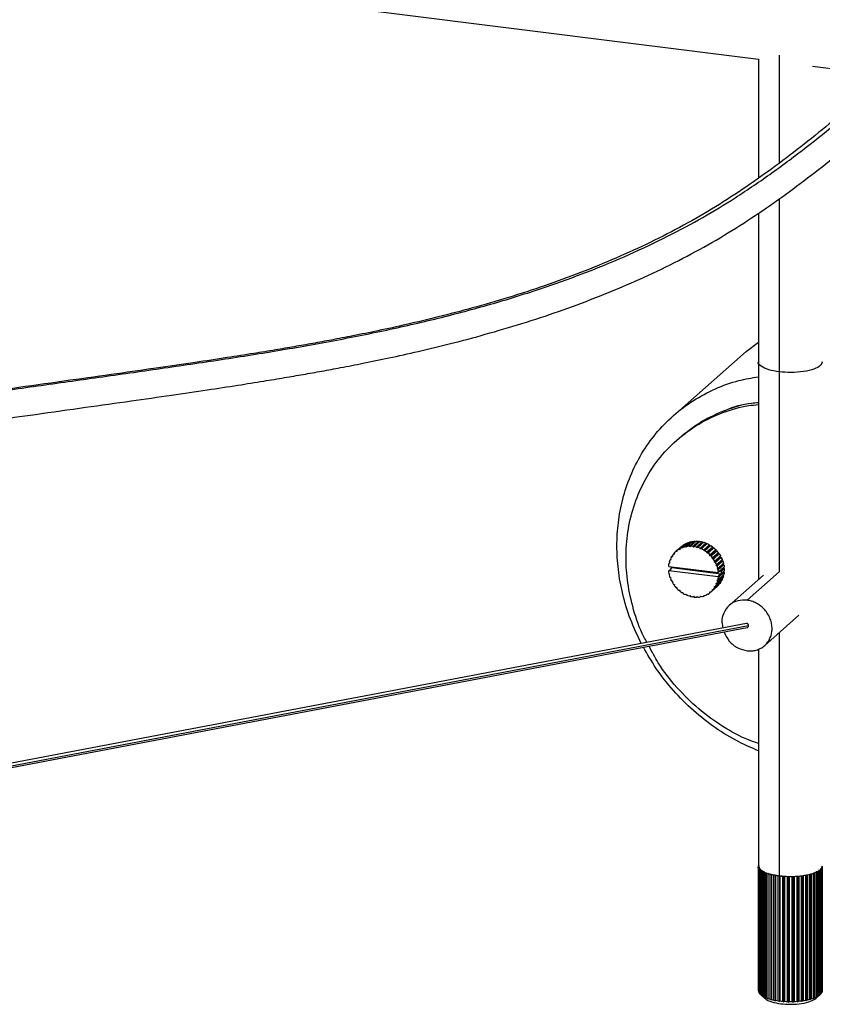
# Paper-space layout '_Dimétrica' of a CAD drawing. Header units: millimetres. Extents: x -1230 to -72, y -354 to 386.
# Tile 9 of 12: x -403 to -208, y -196 to 43. Entities that reach past the tile are written whole.
import ezdxf

# ---------------------------------------------------------------- set-up
doc = ezdxf.new("R2010")
doc.units = ezdxf.units.MM

psp = doc.layouts.new('_Dimétrica')

# ---------------------------------------------------------------- linework, layer by layer
at = {"color": 7, "linetype": 'Continuous', "lineweight": 25}
for p, q in [((-430.71, 59.77), (-223.8, 33.71)), ((-223.83, 33.71), (-223.83, 4.88)), ((-218.82, 34.71), (-218.82, 8.48)), ((-210.74, 32.06), (-195.38, 30.13)), ((-218.82, -0.14), (-218.82, -90.69)), ((-223.83, -3.64), (-223.83, -92.57)), ((-226.79, -37.18), (-223.83, -34.95)), ((-226.79, -37.18), (-244.47, -52.77)), ((-242.93, -58.08), (-243.63, -58.7)), ((-240.98, -83.59), (-242.4, -84.84)), ((-242.09, -84.73), (-240.67, -83.48)), ((-240.15, -83.34), (-241.56, -84.58)), ((-241.23, -84.52), (-239.82, -83.28)), ((-240.98, -83.59), (-240.86, -83.65)), ((-239.27, -83.22), (-240.68, -84.46)), ((-240.34, -84.46), (-238.93, -83.21)), ((-240.15, -83.34), (-240, -83.43)), ((-238.36, -83.24), (-239.78, -84.48)), ((-239.6, -84.68), (-238.02, -83.28)), ((-239.27, -83.22), (-239.1, -83.36)), ((-237.45, -83.39), (-238.87, -84.64)), ((-237.31, -83.61), (-238.72, -84.86)), ((-238.53, -84.74), (-237.12, -83.49)), ((-238.36, -83.24), (-238.19, -83.43)), ((-237.45, -83.39), (-237.31, -83.61)), ((-237.31, -83.61), (-237.12, -83.49)), ((-243.9, -85.75), (-243.98, -85.83)), ((-242.45, -84.48), (-243.86, -85.72)), ((-243.62, -85.76), (-243.86, -85.72)), ((-243.61, -85.52), (-243.62, -85.76)), ((-243.61, -85.52), (-242.2, -84.27)), ((-241.76, -83.97), (-243.17, -85.22)), ((-242.93, -85.29), (-243.17, -85.22)), ((-242.89, -85.06), (-242.93, -85.29)), ((-242.89, -85.06), (-241.47, -83.81)), ((-242.57, -84.58), (-242.45, -84.48)), ((-242.45, -84.48), (-242.43, -84.48)), ((-242.17, -84.95), (-242.4, -84.84)), ((-242.09, -84.73), (-242.17, -84.95)), ((-241.76, -83.97), (-241.68, -84)), ((-241.35, -84.72), (-241.56, -84.58)), ((-241.23, -84.52), (-241.35, -84.72)), ((-240.49, -84.63), (-240.68, -84.46)), ((-240.34, -84.46), (-240.49, -84.63)), ((-239.6, -84.68), (-239.78, -84.48)), ((-238.72, -84.86), (-238.87, -84.64)), ((-238.53, -84.74), (-238.72, -84.86)), ((-236.56, -83.69), (-237.98, -84.93)), ((-237.86, -85.16), (-237.98, -84.93)), ((-236.45, -83.92), (-237.86, -85.16)), ((-237.65, -85.08), (-237.86, -85.16)), ((-237.65, -85.08), (-236.24, -83.83)), ((-235.71, -84.1), (-237.12, -85.35)), ((-237.04, -85.59), (-237.12, -85.35)), ((-235.63, -84.34), (-237.04, -85.59)), ((-236.81, -85.54), (-237.04, -85.59)), ((-236.81, -85.54), (-235.4, -84.29)), ((-236.56, -83.69), (-236.45, -83.92)), ((-236.45, -83.92), (-236.24, -83.83)), ((-234.91, -84.64), (-236.32, -85.89)), ((-236.28, -86.13), (-236.32, -85.89)), ((-234.86, -84.89), (-236.28, -86.13)), ((-236.04, -86.12), (-234.63, -84.87)), ((-235.71, -84.1), (-235.63, -84.34)), ((-235.63, -84.34), (-235.4, -84.29)), ((-234.18, -85.28), (-235.6, -86.53)), ((-234.17, -85.53), (-235.59, -86.77)), ((-235.35, -86.8), (-233.93, -85.55)), ((-234.91, -84.64), (-234.86, -84.89)), ((-234.86, -84.89), (-234.63, -84.87)), ((-234.18, -85.28), (-234.17, -85.53)), ((-234.17, -85.53), (-233.93, -85.55)), ((-245.49, -88.36), (-245.36, -88.58)), ((-245.14, -87.67), (-245.33, -87.83)), ((-245.1, -87.76), (-245.33, -87.83)), ((-245.2, -87.53), (-245.1, -87.76)), ((-244.76, -86.87), (-244.95, -87.04)), ((-244.72, -87.01), (-244.95, -87.04)), ((-244.78, -86.77), (-244.72, -87.01)), ((-244.24, -86.14), (-244.46, -86.34)), ((-244.22, -86.34), (-244.46, -86.34)), ((-244.25, -86.09), (-244.22, -86.34)), ((-236.04, -86.12), (-236.28, -86.13)), ((-235.59, -86.77), (-235.6, -86.53)), ((-235.35, -86.8), (-235.59, -86.77)), ((-233.57, -86.25), (-234.99, -87.5)), ((-234.99, -87.5), (-234.96, -87.26)), ((-234.75, -87.56), (-234.99, -87.5)), ((-233.55, -86.02), (-234.96, -87.26)), ((-234.75, -87.56), (-233.33, -86.31)), ((-233.08, -87.05), (-234.49, -88.3)), ((-234.49, -88.3), (-234.43, -88.07)), ((-234.26, -88.39), (-234.49, -88.3)), ((-233.01, -86.82), (-234.43, -88.07)), ((-234.26, -88.39), (-232.84, -87.15)), ((-232.69, -87.9), (-234.11, -89.15)), ((-232.6, -87.69), (-234.01, -88.94)), ((-233.88, -89.28), (-232.47, -88.03)), ((-233.55, -86.02), (-233.57, -86.25)), ((-233.57, -86.25), (-233.33, -86.31)), ((-233.01, -86.82), (-233.08, -87.05)), ((-233.08, -87.05), (-232.84, -87.15)), ((-232.6, -87.69), (-232.69, -87.9)), ((-232.69, -87.9), (-232.47, -88.03)), ((-245.65, -89.24), (-245.57, -89.35)), ((-245.57, -90.41), (-245.65, -90.5)), ((-245.39, -88.53), (-245.57, -88.69)), ((-245.36, -88.58), (-245.57, -88.69)), ((-245.57, -89.35), (-233.64, -90.86)), ((-245.57, -90.41), (-245.11, -89.99)), ((-233.64, -91.91), (-245.57, -90.41)), ((-245.11, -89.99), (-244.87, -89.63)), ((-244.98, -89.43), (-244.97, -89.53)), ((-244.87, -89.63), (-244.97, -89.53)), ((-244.87, -89.63), (-232.93, -91.14)), ((-234.11, -89.15), (-234.01, -88.94)), ((-233.88, -89.28), (-234.11, -89.15)), ((-232.43, -88.79), (-233.85, -90.03)), ((-233.85, -90.03), (-233.72, -89.84)), ((-233.64, -90.19), (-233.85, -90.03)), ((-232.3, -88.6), (-233.72, -89.84)), ((-233.64, -90.19), (-232.23, -88.94)), ((-233.64, -90.86), (-233.33, -90.59)), ((-233.64, -90.86), (-233.56, -90.76)), ((-232.14, -89.52), (-233.56, -90.76)), ((-233.56, -92.02), (-232.14, -90.78)), ((-232.3, -89.68), (-233.33, -90.59)), ((-233.33, -90.59), (-232.93, -90.38)), ((-232.93, -90.38), (-232.82, -90.49)), ((-232.82, -90.49), (-232.12, -89.86)), ((-232.12, -90.44), (-232.82, -91.06)), ((-232.3, -88.6), (-232.43, -88.79)), ((-232.43, -88.79), (-232.23, -88.94)), ((-232.14, -89.52), (-232.3, -89.68)), ((-232.3, -89.68), (-232.12, -89.86)), ((-232.29, -90.59), (-232.14, -90.78)), ((-218.82, -90.69), (-226.6, -97.55)), ((-245.57, -91.08), (-245.36, -91.23)), ((-245.36, -91.23), (-245.49, -91.42)), ((-245.33, -91.99), (-245.1, -92.11)), ((-245.1, -92.11), (-245.2, -92.33)), ((-244.95, -92.87), (-244.72, -92.96)), ((-244.72, -92.96), (-244.78, -93.19)), ((-232.84, -92.97), (-234.26, -94.22)), ((-234.01, -93.74), (-232.6, -92.49)), ((-232.47, -92.18), (-233.88, -93.43)), ((-233.85, -92.68), (-233.64, -92.58)), ((-233.72, -92.91), (-233.85, -92.68)), ((-233.72, -92.91), (-232.3, -91.66)), ((-232.23, -91.33), (-233.64, -92.58)), ((-233.33, -91.48), (-233.64, -91.91)), ((-233.56, -92.02), (-233.64, -91.91)), ((-232.93, -91.14), (-233.33, -91.48)), ((-233.04, -93.15), (-233.01, -93.25)), ((-232.82, -91.06), (-232.93, -91.14)), ((-232.65, -92.35), (-232.6, -92.49)), ((-232.4, -91.49), (-232.3, -91.66)), ((-222.59, -91.47), (-230.9, -98.8)), ((-244.46, -93.7), (-244.22, -93.76)), ((-244.22, -93.76), (-244.25, -94)), ((-243.86, -94.47), (-243.62, -94.49)), ((-243.62, -94.49), (-243.61, -94.74)), ((-243.17, -95.15), (-242.93, -95.13)), ((-242.93, -95.13), (-242.89, -95.38)), ((-235.6, -95.75), (-235.59, -95.5)), ((-235.6, -95.75), (-235.36, -95.54)), ((-235.59, -95.5), (-235.35, -95.54)), ((-235.23, -95.44), (-233.81, -94.19)), ((-234.99, -94.93), (-234.75, -94.93)), ((-234.96, -95.17), (-234.99, -94.93)), ((-234.96, -95.17), (-233.55, -93.92)), ((-233.33, -93.68), (-234.75, -94.93)), ((-234.49, -94.25), (-234.26, -94.22)), ((-234.43, -94.5), (-234.49, -94.25)), ((-234.43, -94.5), (-233.01, -93.25)), ((-234.11, -93.5), (-233.88, -93.43)), ((-234.01, -93.74), (-234.11, -93.5)), ((-233.55, -93.87), (-233.55, -93.92)), ((-242.4, -95.72), (-242.17, -95.67)), ((-242.17, -95.67), (-242.09, -95.91)), ((-241.56, -96.19), (-241.35, -96.1)), ((-241.35, -96.1), (-241.23, -96.33)), ((-240.68, -96.53), (-240.49, -96.41)), ((-240.49, -96.41), (-240.34, -96.62)), ((-239.78, -96.74), (-239.6, -96.59)), ((-239.6, -96.59), (-239.43, -96.78)), ((-238.87, -96.81), (-238.72, -96.63)), ((-238.87, -96.81), (-238.7, -96.66)), ((-238.72, -96.63), (-238.53, -96.8)), ((-237.98, -96.74), (-237.86, -96.54)), ((-237.98, -96.74), (-237.8, -96.58)), ((-237.86, -96.54), (-237.65, -96.68)), ((-237.12, -96.54), (-237.04, -96.32)), ((-237.12, -96.54), (-236.94, -96.38)), ((-237.04, -96.32), (-236.81, -96.43)), ((-236.32, -96.2), (-236.28, -95.97)), ((-236.32, -96.2), (-236.12, -96.02)), ((-236.28, -95.97), (-236.04, -96.05)), ((-222.3, -108.55), (-213.99, -101.22)), ((-226.72, -103.19), (-691.91, -191.64)), ((-226.23, -103.79), (-691.91, -192.33)), ((-691.91, -192.65), (-226.55, -104.17)), ((-218.82, -105.48), (-218.82, -164.49)), ((-223.83, -109.37), (-223.83, -162.08)), ((-223.61, -162.11), (-223.83, -162.04)), ((-223.83, -162.04), (-223.83, -162.04)), ((-223.83, -192.31), (-223.83, -162.04)), ((-223.82, -162.18), (-223.61, -162.11)), ((-223.82, -162.18), (-223.82, -192.46)), ((-223.76, -162.42), (-223.76, -162.42)), ((-223.76, -192.7), (-223.76, -162.42)), ((-223.51, -162.48), (-223.6, -162.46)), ((-208.55, -162.45), (-208.44, -162.5)), ((-208.38, -162.36), (-208.38, -192.63)), ((-208.37, -162.11), (-208.33, -162.12)), ((-208.33, -192.39), (-208.33, -162.12)), ((-223.69, -162.57), (-223.51, -162.48)), ((-223.69, -162.57), (-223.69, -192.84)), ((-223.52, -162.8), (-223.52, -162.8)), ((-223.52, -193.07), (-223.52, -162.8)), ((-223.39, -162.94), (-223.25, -162.85)), ((-223.39, -162.94), (-223.39, -193.21)), ((-223.25, -162.85), (-223.35, -162.83)), ((-223.11, -163.16), (-223.11, -163.16)), ((-223.11, -193.43), (-223.11, -163.16)), ((-222.82, -163.2), (-223.09, -163.17)), ((-222.92, -163.29), (-222.82, -163.2)), ((-222.92, -163.29), (-222.92, -193.56)), ((-222.55, -163.5), (-222.55, -163.5)), ((-222.55, -193.77), (-222.55, -163.5)), ((-222.25, -163.52), (-222.33, -163.51)), ((-222.3, -163.62), (-222.25, -163.52)), ((-222.3, -163.62), (-222.3, -193.89)), ((-221.84, -163.81), (-221.84, -163.81)), ((-221.84, -194.08), (-221.84, -163.81)), ((-221.54, -163.91), (-221.53, -163.81)), ((-221.54, -163.91), (-221.54, -194.18)), ((-221, -164.07), (-221.01, -164.07)), ((-221.01, -194.34), (-221.01, -164.07)), ((-220.66, -164.16), (-220.7, -164.06)), ((-220.7, -164.06), (-220.7, -194.54)), ((-220.66, -164.16), (-220.66, -194.43)), ((-219.76, -164.27), (-220.06, -164.3)), ((-220.06, -194.57), (-220.06, -164.3)), ((-219.68, -164.37), (-219.76, -164.27)), ((-219.76, -164.27), (-219.76, -194.75)), ((-219.68, -164.37), (-219.68, -194.64)), ((-219.02, -164.47), (-219.02, -164.47)), ((-219.02, -194.74), (-219.02, -164.47)), ((-218.74, -164.43), (-218.74, -194.91)), ((-218.62, -164.52), (-218.62, -164.52)), ((-218.62, -164.52), (-218.62, -194.79)), ((-217.92, -164.59), (-217.92, -164.59)), ((-217.92, -194.86), (-217.92, -164.59)), ((-217.66, -164.53), (-217.66, -195.01)), ((-217.5, -164.62), (-217.5, -164.62)), ((-217.5, -164.62), (-217.5, -194.89)), ((-216.78, -164.65), (-216.78, -164.65)), ((-216.78, -194.92), (-216.78, -164.65)), ((-216.55, -164.58), (-216.55, -195.06)), ((-216.34, -164.66), (-216.35, -164.66)), ((-216.34, -164.66), (-216.34, -194.93)), ((-215.62, -164.66), (-215.62, -164.66)), ((-215.62, -194.93), (-215.62, -164.66)), ((-215.42, -164.58), (-215.42, -195.06)), ((-215.19, -164.65), (-215.19, -164.64)), ((-215.19, -164.65), (-215.19, -194.92)), ((-214.47, -164.61), (-214.47, -164.61)), ((-214.47, -194.88), (-214.47, -164.61)), ((-214.31, -164.52), (-214.31, -195)), ((-214.05, -164.57), (-214.05, -164.57)), ((-214.05, -164.57), (-214.05, -194.84)), ((-213.36, -164.5), (-213.36, -164.5)), ((-213.36, -194.77), (-213.36, -164.5)), ((-213.24, -164.4), (-213.24, -194.88)), ((-212.96, -164.44), (-212.96, -164.44)), ((-212.96, -164.44), (-212.96, -194.71)), ((-212.23, -164.24), (-212.31, -164.34)), ((-212.31, -194.61), (-212.31, -164.34)), ((-212.12, -164.25), (-212.23, -164.24)), ((-212.23, -164.24), (-212.23, -194.72)), ((-211.94, -164.26), (-211.94, -164.26)), ((-211.94, -164.26), (-211.94, -194.53)), ((-211.31, -164.02), (-211.34, -164.12)), ((-211.34, -194.39), (-211.34, -164.12)), ((-211.21, -164.02), (-211.31, -164.02)), ((-211.31, -164.02), (-211.31, -194.5)), ((-211.01, -164.03), (-211.01, -164.03)), ((-211.01, -164.03), (-211.01, -194.3)), ((-210.24, -163.76), (-210.5, -163.76)), ((-210.5, -163.76), (-210.48, -163.87)), ((-210.48, -194.14), (-210.48, -163.87)), ((-210.19, -163.76), (-210.19, -194.03)), ((-209.69, -163.46), (-209.81, -163.47)), ((-209.81, -163.47), (-209.75, -163.57)), ((-209.75, -193.84), (-209.75, -163.57)), ((-209.5, -163.45), (-209.51, -163.45)), ((-209.5, -163.45), (-209.5, -193.72)), ((-208.97, -163.1), (-209.26, -163.14)), ((-209.26, -163.14), (-209.15, -163.24)), ((-209.15, -193.51), (-209.15, -163.24)), ((-208.97, -163.1), (-208.97, -193.37)), ((-208.71, -162.76), (-208.86, -162.79)), ((-208.86, -162.79), (-208.71, -162.88)), ((-208.83, -193.26), (-208.83, -162.99)), ((-208.71, -193.15), (-208.71, -162.88)), ((-208.59, -162.74), (-208.59, -193.01)), ((-208.44, -192.77), (-208.44, -162.5)), ((-223.76, -192.7), (-223.69, -192.77)), ((-223.52, -193.07), (-223.39, -193.19)), ((-223.33, -193.26), (-222.29, -194.18)), ((-208.83, -193.26), (-209.87, -194.18)), ((-208.44, -192.7), (-208.38, -192.63))]:
    psp.add_line(p, q, dxfattribs=at)
for points, knots in [([(-691.91, -127.26), (-691.66, -127.06), (-688.75, -124.75), (-682.46, -120.43), (-672.95, -114.33), (-662.32, -108.32), (-650.52, -102.41), (-637.41, -96.69), (-623.25, -91.25), (-608.11, -86.11), (-592.09, -81.28), (-574.79, -76.61), (-556.23, -72.13), (-536.46, -67.85), (-516.15, -63.87), (-495.4, -60.15), (-474.3, -56.66), (-452.94, -53.34), (-433.64, -50.5), (-416.5, -48.04), (-401.59, -45.94), (-386.66, -43.84), (-371.74, -41.74), (-356.89, -39.59), (-342.21, -37.3), (-327.85, -34.8), (-313.93, -32.04), (-300.6, -28.97), (-287.98, -25.57), (-276.17, -21.87), (-265.2, -17.9), (-255.07, -13.68), (-245.73, -9.27), (-237.18, -4.68), (-228.75, 0.47), (-220.44, 6.15), (-212.17, 12.36), (-204.34, 18.62), (-196.82, 24.93), (-191.99, 29.16), (-189.57, 31.27)], [0, 0, 0, 0, 0.002709, 0.031369, 0.060033, 0.088692, 0.118717, 0.148738, 0.178765, 0.208787, 0.238812, 0.268836, 0.301591, 0.334347, 0.367105, 0.399861, 0.432617, 0.465375, 0.498135, 0.520657, 0.543177, 0.565699, 0.588221, 0.610742, 0.633261, 0.655782, 0.678299, 0.700815, 0.723332, 0.74585, 0.768366, 0.790883, 0.813401, 0.83592, 0.85844, 0.886749, 0.915062, 0.943376, 0.971686, 1, 1, 1, 1]), ([(-191.89, 30.6), (-194.2, 28.58), (-198.73, 24.61), (-205.66, 18.78), (-212.58, 13.19), (-219.57, 7.85), (-226.7, 2.76), (-234.06, -2.04), (-241.76, -6.52), (-249.85, -10.68), (-258.21, -14.51), (-266.78, -18.02), (-275.49, -21.21), (-284.27, -24.07), (-292.92, -26.59), (-301.2, -28.76), (-308.88, -30.59), (-315.81, -32.11), (-321.91, -33.35), (-327.19, -34.37), (-331.94, -35.24), (-336.45, -36.04), (-341.23, -36.85), (-346.67, -37.74), (-353.17, -38.76), (-360.87, -39.92), (-369.78, -41.22), (-379.9, -42.66), (-391.21, -44.25), (-403.02, -45.91), (-414.72, -47.56), (-425.63, -49.11), (-435.78, -50.58), (-445.1, -51.95), (-453.56, -53.22), (-461.17, -54.38), (-467.93, -55.44), (-473.92, -56.39), (-479.17, -57.23), (-483.69, -57.97), (-487.5, -58.61), (-490.73, -59.15), (-493.88, -59.69), (-497.44, -60.3), (-501.78, -61.06), (-506.89, -61.97), (-512.77, -63.04), (-519.4, -64.27), (-526.75, -65.69), (-534.81, -67.3), (-546.07, -69.64), (-559.83, -72.7), (-574.8, -76.34), (-588.06, -79.85), (-599.76, -83.22), (-610.46, -86.55), (-619.76, -89.67), (-627.79, -92.57), (-634.77, -95.24), (-641.41, -97.95), (-647.93, -100.78), (-654.44, -103.79), (-661.32, -107.21), (-668.49, -111.07), (-675.9, -115.39), (-683.11, -119.98), (-688.51, -123.62), (-691.28, -125.75), (-691.91, -126.23)], [0, 0, 0, 0, 0.027531, 0.054127, 0.079792, 0.104517, 0.128298, 0.151127, 0.173013, 0.193972, 0.214015, 0.233136, 0.251337, 0.268624, 0.284948, 0.299809, 0.313063, 0.324713, 0.334754, 0.343187, 0.350394, 0.357521, 0.364665, 0.372944, 0.382998, 0.394832, 0.408448, 0.423852, 0.441041, 0.460009, 0.477696, 0.494396, 0.50988, 0.524149, 0.537201, 0.548835, 0.559294, 0.568579, 0.576688, 0.583773, 0.589736, 0.594583, 0.59898, 0.604566, 0.611418, 0.619536, 0.628899, 0.639523, 0.65141, 0.664559, 0.678937, 0.70713, 0.733906, 0.756613, 0.778188, 0.798632, 0.817939, 0.833433, 0.84811, 0.86238, 0.877241, 0.892744, 0.908886, 0.92872, 0.949434, 0.971031, 0.993505, 1, 1, 1, 1]), ([(-691.91, -134.95), (-691.86, -134.91), (-689.82, -133.25), (-685.4, -130.05), (-678.69, -125.43), (-671.63, -120.99), (-664.39, -116.79), (-656.96, -112.83), (-649.42, -109.14), (-641.82, -105.73), (-634.1, -102.51), (-625.99, -99.36), (-617.1, -96.15), (-607.22, -92.85), (-596.28, -89.48), (-584.28, -86.07), (-571.21, -82.65), (-559.25, -79.77), (-548.73, -77.4), (-540.12, -75.55), (-531.67, -73.8), (-523.75, -72.24), (-516.54, -70.86), (-510.07, -69.66), (-504.37, -68.63), (-499.44, -67.75), (-495.31, -67.03), (-491.9, -66.45), (-488.79, -65.92), (-485.49, -65.37), (-481.57, -64.72), (-476.94, -63.96), (-471.57, -63.1), (-465.69, -62.17), (-459.34, -61.19), (-452.57, -60.15), (-445.17, -59.04), (-437.14, -57.86), (-428.47, -56.6), (-419.18, -55.26), (-409.38, -53.87), (-398.62, -52.36), (-387.49, -50.79), (-376.46, -49.24), (-366.61, -47.84), (-357.96, -46.57), (-350.51, -45.44), (-344.26, -44.44), (-338.98, -43.57), (-334.28, -42.77), (-329.74, -41.96), (-324.91, -41.06), (-319.48, -40), (-313.19, -38.71), (-306.08, -37.13), (-298.23, -35.23), (-289.79, -32.98), (-281, -30.38), (-272.11, -27.44), (-263.27, -24.17), (-254.59, -20.57), (-246.11, -16.65), (-237.9, -12.39), (-230.08, -7.8), (-222.6, -2.91), (-215.35, 2.27), (-208.26, 7.69), (-201.23, 13.37), (-194.2, 19.27), (-189.6, 23.3), (-187.26, 25.35)], [0, 0, 0, 0, 0.000497, 0.022487, 0.044168, 0.065003, 0.085384, 0.104877, 0.123489, 0.14122, 0.158075, 0.174996, 0.193056, 0.212503, 0.233125, 0.254918, 0.277887, 0.302031, 0.316098, 0.330535, 0.344522, 0.357255, 0.368734, 0.378956, 0.387923, 0.395618, 0.402062, 0.407254, 0.411492, 0.416532, 0.422545, 0.429628, 0.437857, 0.447242, 0.456598, 0.466877, 0.478077, 0.490199, 0.503245, 0.517213, 0.532105, 0.547319, 0.565593, 0.582121, 0.596908, 0.609953, 0.621251, 0.630801, 0.638604, 0.645647, 0.652675, 0.659897, 0.668503, 0.678681, 0.690434, 0.703762, 0.718669, 0.734952, 0.752157, 0.770257, 0.789252, 0.80914, 0.829929, 0.851608, 0.874152, 0.897568, 0.921857, 0.947023, 0.973068, 1, 1, 1, 1]), ([(-218.82, -42.13), (-219.7, -41.98), (-221.53, -41.67), (-223.25, -40.81), (-224.01, -40.09), (-223.82, -39.73), (-223.81, -39.72)], [0, 0, 0, 0, 0.311943, 0.649587, 0.987232, 1, 1, 1, 1]), ([(-218.82, -42.13), (-219.7, -41.98), (-221.53, -41.67), (-223.25, -40.81), (-224.01, -40.09), (-223.82, -39.73), (-223.81, -39.72)], [0, 0, 0, 0, 0.311943, 0.649587, 0.987232, 1, 1, 1, 1]), ([(-208.35, -39.71), (-208.44, -40.03), (-208.62, -40.66), (-210.27, -41.52), (-212.79, -42.13), (-215.9, -42.38), (-217.87, -42.21), (-218.82, -42.13)], [0, 0, 0, 0, 0.187177, 0.382343, 0.593589, 0.804834, 1, 1, 1, 1]), ([(-208.35, -39.71), (-208.44, -40.03), (-208.62, -40.66), (-210.27, -41.52), (-212.79, -42.13), (-215.9, -42.38), (-217.87, -42.21), (-218.82, -42.13)], [0, 0, 0, 0, 0.1871774, 0.382343, 0.5935887, 0.8048344, 1, 1, 1, 1]), ([(-252.25, -108.05), (-253.18, -106.09), (-255.04, -102.2), (-256.85, -96.14), (-257.94, -90.17), (-258.28, -84.36), (-257.93, -78.63), (-256.86, -72.93), (-254.99, -67.32), (-252.3, -61.95), (-248.8, -57.01), (-244.57, -52.65), (-239.71, -48.99), (-234.37, -46.16), (-229.05, -44.21), (-225.44, -43.59), (-223.83, -43.32)], [0, 0, 0, 0, 0.072437, 0.144517, 0.214098, 0.280789, 0.347479, 0.417061, 0.489141, 0.563216, 0.638684, 0.714867, 0.791051, 0.866518, 0.940594, 1, 1, 1, 1]), ([(-250.89, -107.79), (-251.14, -107.33), (-252.57, -104.82), (-254.2, -99.94), (-255.67, -93.46), (-256.11, -87.13), (-255.66, -80.91), (-254.24, -74.77), (-251.78, -68.82), (-248.26, -63.32), (-243.77, -58.55), (-238.47, -54.67), (-232.57, -51.92), (-227.62, -50.4), (-224.64, -50.16), (-223.83, -50.09)], [0, 0, 0, 0, 0.0192925, 0.1063767, 0.1901675, 0.269935, 0.3497026, 0.4334934, 0.5205776, 0.6100046, 0.7006507, 0.7912969, 0.8807239, 0.9678081, 1, 1, 1, 1]), ([(-242.93, -58.08), (-241.21, -56.71), (-237.8, -54.01), (-231.85, -51.32), (-227.15, -49.83), (-224.4, -49.59), (-223.83, -49.54)], [0, 0, 0, 0, 0.312685, 0.621165, 0.921563, 1, 1, 1, 1]), ([(-232.34, -51.7), (-232.14, -51.6), (-230.04, -50.58), (-227.14, -49.84), (-224.4, -49.59), (-223.83, -49.54)], [0, 0, 0, 0, 0.077338, 0.808966, 1, 1, 1, 1]), ([(-233.55, -93.92), (-233.61, -94), (-233.7, -94.09), (-233.79, -94.17), (-233.81, -94.19)], [0, 0, 0, 0, 0.799486, 1, 1, 1, 1]), ([(-226.6, -97.55), (-227.36, -97.54), (-228.95, -97.51), (-231.03, -98.67), (-232.35, -100.57), (-232.84, -102.59), (-232.54, -103.82), (-232.43, -104.28)], [0, 0, 0, 0, 0.210204, 0.437728, 0.665251, 0.875456, 1, 1, 1, 1]), ([(-226.6, -109.8), (-226.24, -109.85), (-225.87, -109.86), (-225.12, -109.82), (-224.74, -109.76), (-223.99, -109.55), (-223.62, -109.41), (-222.92, -109.04), (-222.6, -108.81), (-222, -108.29), (-221.74, -107.99), (-221.28, -107.35), (-221.09, -107), (-220.8, -106.28), (-220.69, -105.91), (-220.55, -105.17), (-220.52, -104.8), (-220.52, -104.08), (-220.55, -103.7), (-220.69, -102.92), (-220.8, -102.53), (-221.09, -101.74), (-221.28, -101.34), (-221.74, -100.58), (-222, -100.22), (-222.6, -99.55), (-222.92, -99.24), (-223.62, -98.69), (-223.99, -98.46), (-224.74, -98.06), (-225.12, -97.91), (-225.87, -97.67), (-226.24, -97.59), (-226.6, -97.55)], [0, 0, 0, 0, 0.0625, 0.0625, 0.125, 0.125, 0.1875, 0.1875, 0.25, 0.25, 0.3125, 0.3125, 0.375, 0.375, 0.4375, 0.4375, 0.5, 0.5, 0.5625, 0.5625, 0.625, 0.625, 0.6875, 0.6875, 0.75, 0.75, 0.8125, 0.8125, 0.875, 0.875, 0.9375, 0.9375, 1, 1, 1, 1]), ([(-226.23, -103.79), (-226.23, -103.73), (-226.23, -103.6), (-226.3, -103.41), (-226.42, -103.26), (-226.54, -103.18), (-226.62, -103.19), (-226.65, -103.19)], [0, 0, 0, 0, 0.206881, 0.430807, 0.654733, 0.861613, 1, 1, 1, 1]), ([(-226.55, -104.16), (-226.53, -104.16), (-226.47, -104.17), (-226.36, -104.1), (-226.26, -103.97), (-226.24, -103.85), (-226.23, -103.79)], [0, 0, 0, 0, 0.094706, 0.404327, 0.713948, 1, 1, 1, 1]), ([(-232.23, -105.25), (-231.84, -106.02), (-231.05, -107.58), (-228.94, -109.24), (-227.36, -109.62), (-226.6, -109.8)], [0, 0, 0, 0, 0.338681, 0.682423, 1, 1, 1, 1]), ([(-223.83, -134.08), (-225.44, -133.4), (-229.05, -131.87), (-234.37, -128.58), (-239.72, -124.41), (-244.56, -119.52), (-248.66, -114.36), (-250.76, -110.66), (-251.72, -108.96)], [0, 0, 0, 0, 0.139221, 0.312818, 0.489678, 0.668216, 0.846755, 1, 1, 1, 1]), ([(-223.83, -132.3), (-224.64, -132.03), (-227.62, -131.03), (-232.57, -128.26), (-238.48, -124.03), (-243.74, -118.8), (-247.81, -113.65), (-249.66, -110.08), (-250.38, -108.7)], [0, 0, 0, 0, 0.07197, 0.266661, 0.46659, 0.669244, 0.871899, 1, 1, 1, 1]), ([(-218.82, -164.49), (-219.7, -164.35), (-221.53, -164.04), (-223.25, -163.17), (-224.01, -162.45), (-223.82, -162.09), (-223.81, -162.08)], [0, 0, 0, 0, 0.3119429, 0.6495875, 0.987232, 1, 1, 1, 1]), ([(-208.35, -162.08), (-208.44, -162.39), (-208.62, -163.02), (-210.27, -163.88), (-212.79, -164.49), (-215.9, -164.74), (-217.87, -164.58), (-218.82, -164.49)], [0, 0, 0, 0, 0.187177, 0.382343, 0.593589, 0.804834, 1, 1, 1, 1]), ([(-223.33, -193.26), (-223.3, -193.29), (-223.24, -193.35), (-223.16, -193.4), (-223.11, -193.43)], [0, 0, 0, 0, 0.429275, 1, 1, 1, 1]), ([(-208.71, -193.13), (-208.71, -193.13), (-208.67, -193.09), (-208.63, -193.05), (-208.59, -193.01)], [0, 0, 0, 0, 0.035785, 1, 1, 1, 1]), ([(-222.22, -194.17), (-222.2, -194.22), (-222, -194.56), (-220.66, -195.05), (-218.5, -195.52), (-215.9, -195.66), (-213.28, -195.47), (-211.04, -194.95), (-210.25, -194.43), (-209.87, -194.18)], [0, 0, 0, 0, 0.025329, 0.194201, 0.350219, 0.506237, 0.67511, 0.843982, 1, 1, 1, 1])]:
    psp.add_open_spline(points, degree=3, knots=knots, dxfattribs=at)
for points in [[(-241.47, -83.81), (-241.31, -83.73), (-241.15, -83.66), (-240.98, -83.59)], [(-240.67, -83.48), (-240.5, -83.42), (-240.32, -83.37), (-240.15, -83.34)], [(-239.82, -83.28), (-239.64, -83.25), (-239.45, -83.23), (-239.27, -83.22)], [(-238.93, -83.21), (-238.74, -83.21), (-238.55, -83.22), (-238.36, -83.24)], [(-238.02, -83.28), (-237.83, -83.31), (-237.64, -83.35), (-237.45, -83.39)], [(-237.12, -83.49), (-236.93, -83.55), (-236.74, -83.61), (-236.56, -83.69)], [(-243.86, -85.72), (-244, -85.84), (-244.13, -85.96), (-244.25, -86.09)], [(-243.17, -85.22), (-243.32, -85.31), (-243.47, -85.41), (-243.61, -85.52)], [(-242.4, -84.84), (-242.56, -84.9), (-242.73, -84.98), (-242.89, -85.06)], [(-242.2, -84.27), (-242.06, -84.16), (-241.91, -84.06), (-241.76, -83.97)], [(-241.56, -84.58), (-241.74, -84.62), (-241.92, -84.67), (-242.09, -84.73)], [(-240.68, -84.46), (-240.87, -84.48), (-241.05, -84.49), (-241.23, -84.52)], [(-239.78, -84.48), (-239.97, -84.47), (-240.15, -84.46), (-240.34, -84.46)], [(-238.87, -84.64), (-239.06, -84.6), (-239.24, -84.56), (-239.43, -84.53)], [(-237.98, -84.93), (-238.16, -84.86), (-238.34, -84.79), (-238.53, -84.74)], [(-237.12, -85.35), (-237.29, -85.25), (-237.47, -85.16), (-237.65, -85.08)], [(-236.32, -85.89), (-236.48, -85.76), (-236.65, -85.65), (-236.81, -85.54)], [(-236.24, -83.83), (-236.06, -83.91), (-235.88, -84), (-235.71, -84.1)], [(-235.4, -84.29), (-235.23, -84.4), (-235.07, -84.52), (-234.91, -84.64)], [(-234.63, -84.87), (-234.47, -85), (-234.32, -85.14), (-234.18, -85.28)], [(-233.93, -85.55), (-233.8, -85.7), (-233.67, -85.85), (-233.55, -86.02)], [(-245.33, -87.83), (-245.39, -88.01), (-245.44, -88.18), (-245.49, -88.36)], [(-244.95, -87.04), (-245.04, -87.2), (-245.13, -87.36), (-245.2, -87.53)], [(-244.46, -86.34), (-244.58, -86.47), (-244.68, -86.62), (-244.78, -86.77)], [(-235.6, -86.53), (-235.74, -86.39), (-235.89, -86.25), (-236.04, -86.12)], [(-234.96, -87.26), (-235.08, -87.1), (-235.21, -86.95), (-235.35, -86.8)], [(-234.43, -88.07), (-234.53, -87.9), (-234.63, -87.73), (-234.75, -87.56)], [(-234.01, -88.94), (-234.08, -88.75), (-234.17, -88.57), (-234.26, -88.39)], [(-233.33, -86.31), (-233.22, -86.48), (-233.11, -86.65), (-233.01, -86.82)], [(-232.84, -87.15), (-232.75, -87.32), (-232.67, -87.51), (-232.6, -87.69)], [(-232.47, -88.03), (-232.41, -88.22), (-232.35, -88.4), (-232.3, -88.6)], [(-245.57, -88.69), (-245.61, -88.87), (-245.63, -89.05), (-245.65, -89.24)], [(-245.65, -90.5), (-245.63, -90.69), (-245.61, -90.88), (-245.57, -91.08)], [(-233.72, -89.84), (-233.76, -89.65), (-233.82, -89.46), (-233.88, -89.28)], [(-233.56, -90.76), (-233.58, -90.57), (-233.6, -90.38), (-233.64, -90.19)], [(-232.82, -91.06), (-232.82, -90.87), (-232.82, -90.68), (-232.82, -90.49)], [(-232.23, -88.94), (-232.19, -89.13), (-232.16, -89.33), (-232.14, -89.52)], [(-232.14, -90.78), (-232.16, -90.96), (-232.19, -91.15), (-232.23, -91.33)], [(-232.12, -89.86), (-232.11, -90.06), (-232.11, -90.25), (-232.12, -90.44)], [(-245.49, -91.42), (-245.44, -91.61), (-245.39, -91.8), (-245.33, -91.99)], [(-245.2, -92.33), (-245.13, -92.51), (-245.04, -92.69), (-244.95, -92.87)], [(-233.88, -93.43), (-233.82, -93.26), (-233.76, -93.08), (-233.72, -92.91)], [(-233.64, -92.58), (-233.6, -92.4), (-233.58, -92.21), (-233.56, -92.02)], [(-232.6, -92.49), (-232.67, -92.65), (-232.75, -92.82), (-232.84, -92.97)], [(-232.3, -91.66), (-232.35, -91.84), (-232.41, -92.01), (-232.47, -92.18)], [(-244.78, -93.19), (-244.68, -93.37), (-244.58, -93.54), (-244.46, -93.7)], [(-244.25, -94), (-244.13, -94.16), (-244, -94.32), (-243.86, -94.47)], [(-243.61, -94.74), (-243.47, -94.88), (-243.32, -95.02), (-243.17, -95.15)], [(-242.89, -95.38), (-242.73, -95.5), (-242.56, -95.62), (-242.4, -95.72)], [(-235.35, -95.54), (-235.21, -95.43), (-235.08, -95.3), (-234.96, -95.17)], [(-234.75, -94.93), (-234.63, -94.79), (-234.53, -94.65), (-234.43, -94.5)], [(-234.26, -94.22), (-234.17, -94.06), (-234.08, -93.9), (-234.01, -93.74)], [(-233.01, -93.25), (-233.11, -93.4), (-233.22, -93.54), (-233.33, -93.68)], [(-242.09, -95.91), (-241.92, -96.01), (-241.74, -96.1), (-241.56, -96.19)], [(-241.23, -96.33), (-241.05, -96.41), (-240.87, -96.47), (-240.68, -96.53)], [(-240.34, -96.62), (-240.15, -96.67), (-239.97, -96.71), (-239.78, -96.74)], [(-239.43, -96.78), (-239.24, -96.8), (-239.06, -96.81), (-238.87, -96.81)], [(-238.53, -96.8), (-238.34, -96.79), (-238.16, -96.77), (-237.98, -96.74)], [(-237.65, -96.68), (-237.47, -96.64), (-237.29, -96.6), (-237.12, -96.54)], [(-236.81, -96.43), (-236.65, -96.36), (-236.48, -96.29), (-236.32, -96.2)], [(-236.04, -96.05), (-235.89, -95.95), (-235.74, -95.85), (-235.6, -95.75)], [(-223.76, -162.42), (-223.79, -162.34), (-223.81, -162.26), (-223.82, -162.18)], [(-208.33, -162.12), (-208.34, -162.2), (-208.35, -162.28), (-208.38, -162.36)], [(-223.52, -162.8), (-223.59, -162.72), (-223.65, -162.65), (-223.69, -162.57)], [(-223.11, -163.16), (-223.22, -163.09), (-223.31, -163.02), (-223.39, -162.94)], [(-222.55, -163.5), (-222.68, -163.43), (-222.81, -163.36), (-222.92, -163.29)], [(-221.84, -163.81), (-222, -163.75), (-222.16, -163.68), (-222.3, -163.62)], [(-221.01, -164.07), (-221.19, -164.02), (-221.37, -163.97), (-221.54, -163.91)], [(-220.06, -164.3), (-220.27, -164.25), (-220.47, -164.21), (-220.66, -164.16)], [(-219.02, -164.47), (-219.25, -164.44), (-219.47, -164.4), (-219.68, -164.37)], [(-217.92, -164.59), (-218.16, -164.57), (-218.39, -164.55), (-218.62, -164.52)], [(-216.78, -164.65), (-217.02, -164.64), (-217.26, -164.63), (-217.5, -164.62)], [(-215.62, -164.66), (-215.86, -164.66), (-216.1, -164.66), (-216.34, -164.66)], [(-214.47, -164.61), (-214.71, -164.62), (-214.95, -164.64), (-215.19, -164.65)], [(-213.36, -164.5), (-213.59, -164.53), (-213.82, -164.55), (-214.05, -164.57)], [(-212.31, -164.34), (-212.52, -164.38), (-212.74, -164.41), (-212.96, -164.44)], [(-211.34, -164.12), (-211.53, -164.17), (-211.73, -164.22), (-211.94, -164.26)], [(-210.48, -163.87), (-210.65, -163.92), (-210.82, -163.98), (-211.01, -164.03)], [(-209.75, -163.57), (-209.88, -163.63), (-210.03, -163.7), (-210.19, -163.76)], [(-209.15, -163.24), (-209.26, -163.31), (-209.38, -163.38), (-209.5, -163.45)], [(-208.83, -162.99), (-208.87, -163.03), (-208.92, -163.07), (-208.97, -163.1)], [(-208.71, -162.88), (-208.75, -162.92), (-208.79, -162.95), (-208.83, -162.99)], [(-208.44, -162.5), (-208.48, -162.58), (-208.53, -162.66), (-208.59, -162.74)], [(-223.82, -192.46), (-223.81, -192.54), (-223.79, -192.62), (-223.76, -192.7)], [(-223.69, -192.84), (-223.65, -192.92), (-223.59, -193), (-223.52, -193.07)], [(-223.11, -193.43), (-223.02, -193.52), (-222.92, -193.6), (-222.82, -193.68)], [(-209.5, -193.72), (-209.38, -193.65), (-209.26, -193.58), (-209.15, -193.51)], [(-209.26, -193.62), (-209.16, -193.54), (-209.06, -193.46), (-208.97, -193.37)], [(-209.15, -193.51), (-209.19, -193.54), (-209.22, -193.58), (-209.26, -193.62)], [(-208.97, -193.37), (-208.92, -193.34), (-208.87, -193.3), (-208.83, -193.26)], [(-208.83, -193.26), (-208.79, -193.23), (-208.75, -193.19), (-208.71, -193.15)], [(-208.59, -193.01), (-208.53, -192.93), (-208.48, -192.85), (-208.44, -192.77)], [(-208.38, -192.63), (-208.35, -192.55), (-208.34, -192.47), (-208.33, -192.39)], [(-222.92, -193.56), (-222.81, -193.64), (-222.68, -193.7), (-222.55, -193.77)], [(-222.82, -193.68), (-222.85, -193.64), (-222.89, -193.6), (-222.92, -193.56)], [(-222.55, -193.77), (-222.45, -193.85), (-222.35, -193.92), (-222.25, -194)], [(-222.3, -193.89), (-222.16, -193.96), (-222, -194.02), (-221.84, -194.08)], [(-222.25, -194), (-222.26, -193.96), (-222.28, -193.93), (-222.3, -193.89)], [(-221.84, -194.08), (-221.74, -194.15), (-221.64, -194.22), (-221.53, -194.29)], [(-221.54, -194.18), (-221.37, -194.24), (-221.19, -194.29), (-221.01, -194.34)], [(-221.53, -194.29), (-221.54, -194.25), (-221.54, -194.22), (-221.54, -194.18)], [(-221.01, -194.34), (-220.9, -194.41), (-220.8, -194.48), (-220.7, -194.54)], [(-220.7, -194.54), (-220.69, -194.51), (-220.67, -194.47), (-220.66, -194.43)], [(-220.66, -194.43), (-220.47, -194.48), (-220.27, -194.53), (-220.06, -194.57)], [(-220.06, -194.57), (-219.96, -194.63), (-219.86, -194.69), (-219.76, -194.75)], [(-219.76, -194.75), (-219.73, -194.71), (-219.71, -194.68), (-219.68, -194.64)], [(-219.68, -194.64), (-219.47, -194.68), (-219.25, -194.71), (-219.02, -194.74)], [(-219.02, -194.74), (-218.93, -194.8), (-218.84, -194.85), (-218.74, -194.91)], [(-218.74, -194.91), (-218.7, -194.87), (-218.66, -194.83), (-218.62, -194.79)], [(-218.62, -194.79), (-218.39, -194.82), (-218.16, -194.84), (-217.92, -194.86)], [(-217.92, -194.86), (-217.84, -194.91), (-217.75, -194.96), (-217.66, -195.01)], [(-217.66, -195.01), (-217.61, -194.97), (-217.55, -194.93), (-217.5, -194.89)], [(-217.5, -194.89), (-217.26, -194.9), (-217.02, -194.92), (-216.78, -194.92)], [(-216.78, -194.92), (-216.7, -194.97), (-216.63, -195.02), (-216.55, -195.06)], [(-216.55, -195.06), (-216.48, -195.02), (-216.41, -194.98), (-216.34, -194.93)], [(-216.34, -194.93), (-216.1, -194.93), (-215.86, -194.93), (-215.62, -194.93)], [(-215.62, -194.93), (-215.56, -194.97), (-215.49, -195.02), (-215.42, -195.06)], [(-215.42, -195.06), (-215.34, -195.01), (-215.27, -194.96), (-215.19, -194.92)], [(-215.19, -194.92), (-214.95, -194.91), (-214.71, -194.89), (-214.47, -194.88)], [(-214.47, -194.88), (-214.42, -194.92), (-214.37, -194.96), (-214.31, -195)], [(-214.31, -195), (-214.22, -194.95), (-214.14, -194.9), (-214.05, -194.84)], [(-214.05, -194.84), (-213.82, -194.82), (-213.59, -194.8), (-213.36, -194.77)], [(-213.36, -194.77), (-213.32, -194.81), (-213.28, -194.85), (-213.24, -194.88)], [(-213.24, -194.88), (-213.15, -194.83), (-213.05, -194.77), (-212.96, -194.71)], [(-212.96, -194.71), (-212.74, -194.68), (-212.52, -194.65), (-212.31, -194.61)], [(-212.31, -194.61), (-212.29, -194.64), (-212.26, -194.68), (-212.23, -194.72)], [(-212.23, -194.72), (-212.13, -194.66), (-212.03, -194.59), (-211.94, -194.53)], [(-211.94, -194.53), (-211.73, -194.49), (-211.53, -194.44), (-211.34, -194.39)], [(-211.34, -194.39), (-211.33, -194.43), (-211.32, -194.47), (-211.31, -194.5)], [(-211.31, -194.5), (-211.21, -194.44), (-211.11, -194.37), (-211.01, -194.3)], [(-211.01, -194.3), (-210.82, -194.25), (-210.65, -194.19), (-210.48, -194.14)], [(-210.5, -194.24), (-210.39, -194.17), (-210.29, -194.1), (-210.19, -194.03)], [(-210.48, -194.14), (-210.49, -194.17), (-210.49, -194.21), (-210.5, -194.24)], [(-210.19, -194.03), (-210.03, -193.97), (-209.88, -193.9), (-209.75, -193.84)], [(-209.81, -193.95), (-209.71, -193.87), (-209.61, -193.79), (-209.5, -193.72)], [(-209.75, -193.84), (-209.77, -193.87), (-209.79, -193.91), (-209.81, -193.95)]]:
    psp.add_open_spline(points, degree=3, dxfattribs=at)

doc.saveas('drawing.dxf')
